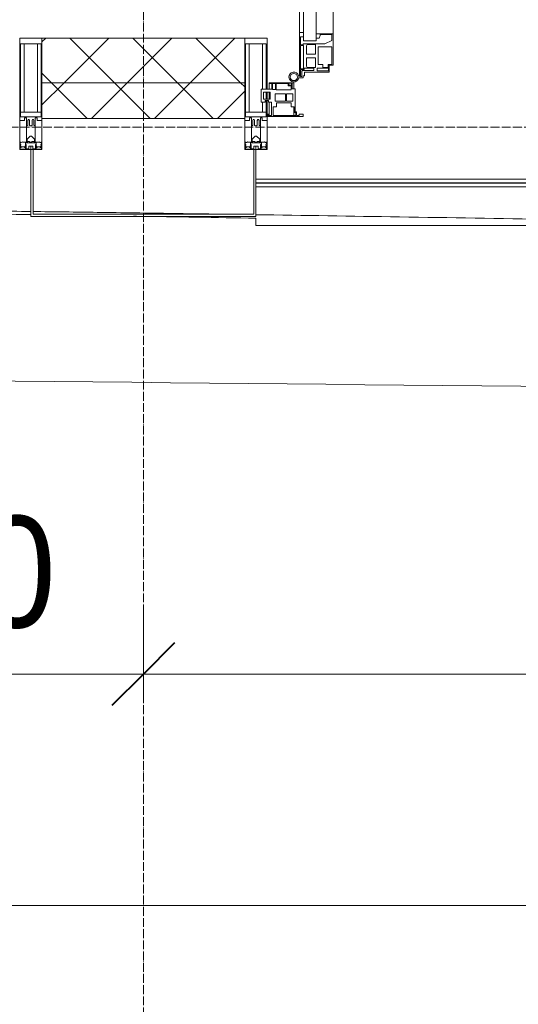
# Model space of a CAD drawing. Header units: millimetres. Extents: x 5617 to 109543, y 7718 to 202726.
# Tile 5 of 84: x 32936 to 34055, y 13433 to 15641. Entities that reach past the tile are written whole.
import ezdxf

# ---------------------------------------------------------------- set-up
doc = ezdxf.new("R2010")
doc.units = ezdxf.units.MM
doc.linetypes.add('ADSK_Линия сетки', pattern=[25, 20, -2.5, 0, -2.5])
doc.linetypes.add('Линия сетки', pattern=[25, 20, -2.5, 0, -2.5])
for name, color, linetype, lineweight in [('Двери', 7, 'Continuous', 18), ('Импосты витража', 7, 'Continuous', 18), ('Колонны', 7, 'Continuous', 18), ('Ограждение', 7, 'Continuous', 18), ('Оси', 7, 'Continuous', 9), ('Панели витража', 7, 'Continuous', 18), ('Поручни', 7, 'Continuous', 18), ('Размеры', 7, 'Continuous', 9), ('Размеры-100', 7, 'Continuous', 9), ('Стены разрез', 7, 'Continuous', 40), ('Стены штриховка', 7, 'Continuous', 40), ('Форма', 7, 'Continuous', 18), ('Формообразующий элемент-перекрытие', 7, 'Continuous', 18), ('Элементы узлов', 7, 'Continuous', 18)]:
    doc.layers.add(name, color=color, linetype=linetype, lineweight=lineweight)
doc.styles.add('Arial', font='arial.ttf', dxfattribs={"width": 0.9, "height": 250})
doc.dimstyles.new('Основной_2_5_мм', dxfattribs={"dimscale": 304.8, "dimtxt": 255.06485, "dimasz": 0.463911, "dimexe": 0.492126, "dimexo": 0.492126, "dimgap": 0.098425, "dimtad": 1, "dimdec": 0, "dimdsep": 46, "dimtxsty": 'Arial', "dimblk1": 'OBLIQUE', "dimblk2": 'OBLIQUE', "dimsah": 1, "dimcen": 0.09, "dimdle": 0.492126, "dimazin": 2, "dimtfac": 1, "dimtdec": 4, "dimtix": 1, "dimtmove": 0, "dimatfit": 3, "dimfxl": 1, "dimtvp": 1, "dimtolj": 1, "dimtzin": 0, "dimlwd": 20, "dimlwe": 20, "dimarcsym": 2})
pattern_1 = [(45, (0, 0), (-70.71068, 70.71068), []), (135, (0, 0), (-70.71068, -70.71068), [])]

# ---------------------------------------------------------------- blocks, each defined once
blk = doc.blocks.new('A_PAN_ALU_Door_Double - EXT_1_Double_EQ-7506763-МКСС_К4_L16_54_900_')
at = {"layer": 'Двери', "color": 253, "lineweight": 5, "true_color": 0xaaaaaa}
for p, q in [((-575.1, -160.7), (-585.4, -160.7)), ((-583.7, -164.2), (-583.7, -262.2)), ((-581.6, -179.2), (-581.6, -164.2)), ((-581.6, -164.2), (-578.6, -164.2)), ((-578.6, -164.2), (-578.6, -174.5)), ((-575.1, -165.6), (-575.1, -160.7)), ((-572.4, -165.6), (-575.1, -165.6)), ((-572.4, -173.3), (-572.4, -165.6)), ((-517.1, -173.3), (-572.4, -173.3)), ((-517.1, -189.3), (-517.1, -173.3)), ((517.1, -173.3), (572.4, -173.3)), ((517.1, -189.3), (517.1, -173.3)), ((572.4, -165.6), (575.1, -165.6)), ((572.4, -173.3), (572.4, -165.6)), ((575.1, -160.7), (585.4, -160.7)), ((575.1, -165.6), (575.1, -160.7)), ((581.6, -164.2), (578.6, -164.2)), ((578.6, -164.2), (578.6, -174.5)), ((581.6, -179.2), (581.6, -164.2)), ((583.7, -164.2), (583.7, -262.2)), ((-572.9, -179.2), (-581.6, -179.2)), ((-581.6, -233.4), (-581.6, -180.9)), ((-581.6, -180.9), (-574.6, -180.9)), ((-575.5, -177.5), (-551.3, -177.5)), ((-574.6, -180.9), (-574.6, -233.4)), ((-572.9, -182.2), (-572.9, -179.2)), ((-551.3, -182.2), (-572.9, -182.2)), ((-567.6, -186.7), (-566.1, -184)), ((-567.6, -205.7), (-567.6, -186.7)), ((-566.1, -184), (-547.7, -184)), ((-551.3, -177.5), (-551.3, -182.2)), ((-547.7, -184), (-547.7, -205.7)), ((-543.6, -182.2), (-543.6, -176.7)), ((-543.6, -176.7), (-518.6, -176.7)), ((-518.6, -182.2), (-543.6, -182.2)), ((-541.3, -230.6), (-541.3, -191)), ((-541.3, -191), (-531.2, -191)), ((-531.2, -191), (-531.2, -184.4)), ((-531.2, -184.4), (-518.8, -184.4)), ((-518.8, -184.4), (-518.8, -191)), ((-518.8, -191), (-510.6, -191)), ((-518.6, -176.7), (-518.6, -182.2)), ((-508.2, -189.3), (-517.1, -189.3)), ((-510.6, -191), (-510.6, -230.6)), ((-508.2, -259.2), (-508.2, -189.3)), ((508.2, -189.3), (517.1, -189.3)), ((508.2, -259.2), (508.2, -189.3)), ((510.6, -191), (510.6, -230.6)), ((518.8, -191), (510.6, -191)), ((518.6, -176.7), (518.6, -182.2)), ((543.6, -176.7), (518.6, -176.7)), ((518.6, -182.2), (543.6, -182.2)), ((518.8, -184.4), (518.8, -191)), ((531.2, -184.4), (518.8, -184.4)), ((531.2, -191), (531.2, -184.4)), ((541.3, -191), (531.2, -191)), ((541.3, -230.6), (541.3, -191)), ((543.6, -182.2), (543.6, -176.7)), ((547.7, -184), (547.7, -205.7)), ((566.1, -184), (547.7, -184)), ((551.3, -177.5), (551.3, -182.2)), ((575.5, -177.5), (551.3, -177.5)), ((551.3, -182.2), (572.9, -182.2)), ((567.6, -186.7), (566.1, -184)), ((567.6, -205.7), (567.6, -186.7)), ((572.9, -179.2), (581.6, -179.2)), ((572.9, -182.2), (572.9, -179.2)), ((574.6, -180.9), (574.6, -233.4)), ((581.6, -180.9), (574.6, -180.9)), ((581.6, -233.4), (581.6, -180.9)), ((-547.7, -205.7), (-567.6, -205.7)), ((-567.6, -232.6), (-567.6, -213.6)), ((-567.6, -213.6), (-547.7, -213.6)), ((-547.7, -213.6), (-547.7, -235.3)), ((547.7, -205.7), (567.6, -205.7)), ((567.6, -213.6), (547.7, -213.6)), ((547.7, -213.6), (547.7, -235.3)), ((567.6, -232.6), (567.6, -213.6)), ((-574.6, -233.4), (-581.6, -233.4)), ((-581.6, -253.1), (-581.6, -235.1)), ((-581.6, -235.1), (-575.4, -235.1)), ((-575.4, -235.1), (-575.4, -237.1)), ((-575.4, -237.1), (-526.4, -237.1)), ((-566.1, -235.3), (-567.6, -232.6)), ((-547.7, -235.3), (-566.1, -235.3)), ((-510.6, -230.6), (-541.3, -230.6)), ((-526.4, -237.1), (-510.6, -244.7)), ((510.6, -230.6), (541.3, -230.6)), ((526.4, -237.1), (510.6, -244.7)), ((575.4, -237.1), (526.4, -237.1)), ((547.7, -235.3), (566.1, -235.3)), ((566.1, -235.3), (567.6, -232.6)), ((574.6, -233.4), (581.6, -233.4)), ((575.4, -235.1), (575.4, -237.1)), ((581.6, -235.1), (575.4, -235.1)), ((581.6, -253.1), (581.6, -235.1)), ((-583.7, -244.2), (-583.7, -677.3)), ((-583.7, -262.2), (-574.6, -262.2)), ((-574.6, -253.1), (-581.6, -253.1)), ((-574.6, -244.2), (-546, -244.2)), ((-574.6, -244.2), (-574.6, -677.3)), ((-574.6, -262.2), (-574.6, -253.1)), ((-546, -677.3), (-546, -244.2)), ((-539.3, -249.6), (-546, -249.6)), ((-546, -249.6), (-546, -259.2)), ((-546, -259.2), (-508.2, -259.2)), ((-537.1, -255.7), (-539.3, -249.6)), ((-537.1, -257.7), (-537.1, -255.7)), ((-510.6, -257.7), (-537.1, -257.7)), ((-510.6, -244.7), (-510.6, -257.7)), ((-508.2, -662.3), (-508.2, -259.2)), ((546, -259.2), (508.2, -259.2)), ((508.2, -662.3), (508.2, -259.2)), ((510.6, -244.7), (510.6, -257.7)), ((510.6, -257.7), (537.1, -257.7)), ((537.1, -255.7), (539.3, -249.6)), ((537.1, -257.7), (537.1, -255.7)), ((539.3, -249.6), (546, -249.6)), ((546, -677.3), (546, -244.2)), ((574.6, -244.2), (546, -244.2)), ((546, -249.6), (546, -259.2)), ((574.6, -244.2), (574.6, -677.3)), ((574.6, -253.1), (581.6, -253.1)), ((574.6, -262.2), (574.6, -253.1)), ((583.7, -262.2), (574.6, -262.2)), ((583.7, -244.2), (583.7, -677.3)), ((-574.6, -659.3), (-583.7, -659.3)), ((-583.7, -659.3), (-583.7, -758.9)), ((-574.6, -659.3), (-583.7, -659.3)), ((-583.7, -659.3), (-583.7, -758.9)), ((-574.6, -668.4), (-574.6, -659.3)), ((-574.6, -668.4), (-574.6, -659.3)), ((-508.2, -662.3), (-546, -662.3)), ((-546, -662.3), (-546, -672)), ((-508.2, -662.3), (-546, -662.3)), ((-546, -662.3), (-546, -672)), ((-508.2, -732.3), (-508.2, -662.3)), ((-508.2, -732.3), (-508.2, -662.3)), ((508.2, -662.3), (546, -662.3)), ((508.2, -732.3), (508.2, -662.3)), ((508.2, -662.3), (546, -662.3)), ((508.2, -732.3), (508.2, -662.3)), ((546, -662.3), (546, -672)), ((546, -662.3), (546, -672)), ((574.6, -659.3), (583.7, -659.3)), ((574.6, -668.4), (574.6, -659.3)), ((574.6, -659.3), (583.7, -659.3)), ((574.6, -668.4), (574.6, -659.3)), ((583.7, -659.3), (583.7, -758.9)), ((583.7, -659.3), (583.7, -758.9)), ((-581.6, -686.5), (-581.6, -668.4)), ((-581.6, -668.4), (-574.6, -668.4)), ((-581.6, -686.5), (-581.6, -668.4)), ((-581.6, -668.4), (-574.6, -668.4)), ((-574.6, -677.3), (-546, -677.3)), ((-546, -672), (-539.3, -672)), ((-546, -672), (-539.3, -672)), ((-539.3, -672), (-537.1, -665.9)), ((-539.3, -672), (-537.1, -665.9)), ((-537.1, -665.9), (-537.1, -663.8)), ((-537.1, -663.8), (-510.6, -663.8)), ((-537.1, -665.9), (-537.1, -663.8)), ((-537.1, -663.8), (-510.6, -663.8)), ((-510.6, -676.8), (-526.4, -684.5)), ((-510.6, -676.8), (-526.4, -684.5)), ((-510.6, -663.8), (-510.6, -676.8)), ((-510.6, -663.8), (-510.6, -676.8)), ((510.6, -663.8), (510.6, -676.8)), ((537.1, -663.8), (510.6, -663.8)), ((510.6, -663.8), (510.6, -676.8)), ((537.1, -663.8), (510.6, -663.8)), ((510.6, -676.8), (526.4, -684.5)), ((510.6, -676.8), (526.4, -684.5)), ((537.1, -665.9), (537.1, -663.8)), ((537.1, -665.9), (537.1, -663.8)), ((539.3, -672), (537.1, -665.9)), ((539.3, -672), (537.1, -665.9)), ((546, -672), (539.3, -672)), ((546, -672), (539.3, -672)), ((574.6, -677.3), (546, -677.3)), ((581.6, -668.4), (574.6, -668.4)), ((581.6, -668.4), (574.6, -668.4)), ((581.6, -686.5), (581.6, -668.4)), ((581.6, -686.5), (581.6, -668.4)), ((-575.4, -686.5), (-581.6, -686.5)), ((-575.4, -686.5), (-581.6, -686.5)), ((-581.6, -740.6), (-581.6, -688.2)), ((-581.6, -688.2), (-574.6, -688.2)), ((-581.6, -740.6), (-581.6, -688.2)), ((-581.6, -688.2), (-574.6, -688.2)), ((-526.4, -684.5), (-575.4, -684.5)), ((-575.4, -684.5), (-575.4, -686.5)), ((-526.4, -684.5), (-575.4, -684.5)), ((-575.4, -684.5), (-575.4, -686.5)), ((-574.6, -688.2), (-574.6, -740.6)), ((-574.6, -688.2), (-574.6, -740.6)), ((-567.6, -688.9), (-566.1, -686.3)), ((-567.6, -688.9), (-566.1, -686.3)), ((-567.6, -708), (-567.6, -688.9)), ((-567.6, -708), (-567.6, -688.9)), ((-566.1, -686.3), (-547.7, -686.3)), ((-566.1, -686.3), (-547.7, -686.3)), ((-547.7, -686.3), (-547.7, -708)), ((-547.7, -686.3), (-547.7, -708)), ((-541.3, -730.5), (-541.3, -691)), ((-541.3, -691), (-510.6, -691)), ((-541.3, -730.5), (-541.3, -691)), ((-541.3, -691), (-510.6, -691)), ((-510.6, -691), (-510.6, -730.6)), ((-510.6, -691), (-510.6, -730.6)), ((541.3, -691), (510.6, -691)), ((510.6, -691), (510.6, -730.6)), ((541.3, -691), (510.6, -691)), ((510.6, -691), (510.6, -730.6)), ((526.4, -684.5), (575.4, -684.5)), ((526.4, -684.5), (575.4, -684.5)), ((541.3, -730.5), (541.3, -691)), ((541.3, -730.5), (541.3, -691)), ((547.7, -686.3), (547.7, -708)), ((566.1, -686.3), (547.7, -686.3)), ((547.7, -686.3), (547.7, -708)), ((566.1, -686.3), (547.7, -686.3)), ((567.6, -688.9), (566.1, -686.3)), ((567.6, -688.9), (566.1, -686.3)), ((567.6, -708), (567.6, -688.9)), ((567.6, -708), (567.6, -688.9)), ((581.6, -688.2), (574.6, -688.2)), ((574.6, -688.2), (574.6, -740.6)), ((581.6, -688.2), (574.6, -688.2)), ((574.6, -688.2), (574.6, -740.6)), ((575.4, -684.5), (575.4, -686.5)), ((575.4, -684.5), (575.4, -686.5)), ((575.4, -686.5), (581.6, -686.5)), ((575.4, -686.5), (581.6, -686.5)), ((581.6, -740.6), (581.6, -688.2)), ((581.6, -740.6), (581.6, -688.2)), ((-547.7, -708), (-567.6, -708)), ((-547.7, -708), (-567.6, -708)), ((-567.6, -734.8), (-567.6, -715.8)), ((-567.6, -715.8), (-547.7, -715.8)), ((-567.6, -734.8), (-567.6, -715.8)), ((-567.6, -715.8), (-547.7, -715.8)), ((-547.7, -715.8), (-547.7, -737.5)), ((-547.7, -715.8), (-547.7, -737.5)), ((547.7, -708), (567.6, -708)), ((547.7, -708), (567.6, -708)), ((567.6, -715.8), (547.7, -715.8)), ((547.7, -715.8), (547.7, -737.5)), ((567.6, -715.8), (547.7, -715.8)), ((547.7, -715.8), (547.7, -737.5)), ((567.6, -734.8), (567.6, -715.8)), ((567.6, -734.8), (567.6, -715.8)), ((-574.6, -740.6), (-581.6, -740.6)), ((-574.6, -740.6), (-581.6, -740.6)), ((-581.6, -750.3), (-581.6, -742.3)), ((-581.6, -742.3), (-572.9, -742.3)), ((-581.6, -750.3), (-581.6, -742.3)), ((-581.6, -742.3), (-572.9, -742.3)), ((-579.8, -750.3), (-581.6, -750.3)), ((-579.8, -750.3), (-581.6, -750.3)), ((-578.6, -748.9), (-579.8, -748.9)), ((-579.8, -748.9), (-579.8, -750.3)), ((-578.6, -748.9), (-579.8, -748.9)), ((-579.8, -748.9), (-579.8, -750.3)), ((-578.6, -758.9), (-578.6, -748.9)), ((-578.6, -758.9), (-578.6, -748.9)), ((-572.9, -742.3), (-572.9, -739.3)), ((-572.9, -739.3), (-543.6, -739.3)), ((-572.9, -742.3), (-572.9, -739.3)), ((-572.9, -739.3), (-543.6, -739.3)), ((-566.1, -737.5), (-567.6, -734.8)), ((-566.1, -737.5), (-567.6, -734.8)), ((-547.7, -737.5), (-566.1, -737.5)), ((-547.7, -737.5), (-566.1, -737.5)), ((-543.6, -739.3), (-543.6, -744.8)), ((-543.6, -739.3), (-543.6, -744.8)), ((-543.6, -744.8), (-518.6, -744.8)), ((-543.6, -744.8), (-518.6, -744.8)), ((-531.2, -730.5), (-541.3, -730.5)), ((-531.2, -730.5), (-541.3, -730.5)), ((-531.2, -737.1), (-531.2, -730.5)), ((-531.2, -737.1), (-531.2, -730.5)), ((-518.8, -737.1), (-531.2, -737.1)), ((-518.8, -737.1), (-531.2, -737.1)), ((-510.6, -730.6), (-518.8, -730.6)), ((-518.8, -730.6), (-518.8, -737.1)), ((-510.6, -730.6), (-518.8, -730.6)), ((-518.8, -730.6), (-518.8, -737.1)), ((-518.6, -744.8), (-518.6, -741.8)), ((-518.6, -741.8), (-517.1, -741.8)), ((-518.6, -744.8), (-518.6, -741.8)), ((-518.6, -741.8), (-517.1, -741.8)), ((-517.1, -741.8), (-517.1, -732.3)), ((-517.1, -732.3), (-508.2, -732.3)), ((-517.1, -741.8), (-517.1, -732.3)), ((-517.1, -732.3), (-508.2, -732.3)), ((517.1, -732.3), (508.2, -732.3)), ((517.1, -732.3), (508.2, -732.3)), ((510.6, -730.6), (518.8, -730.6)), ((510.6, -730.6), (518.8, -730.6)), ((517.1, -741.8), (517.1, -732.3)), ((517.1, -741.8), (517.1, -732.3)), ((518.6, -741.8), (517.1, -741.8)), ((518.6, -741.8), (517.1, -741.8)), ((518.6, -744.8), (518.6, -741.8)), ((518.6, -744.8), (518.6, -741.8)), ((543.6, -744.8), (518.6, -744.8)), ((543.6, -744.8), (518.6, -744.8)), ((518.8, -730.6), (518.8, -737.1)), ((518.8, -730.6), (518.8, -737.1)), ((518.8, -737.1), (531.2, -737.1)), ((518.8, -737.1), (531.2, -737.1)), ((531.2, -730.5), (541.3, -730.5)), ((531.2, -737.1), (531.2, -730.5)), ((531.2, -730.5), (541.3, -730.5)), ((531.2, -737.1), (531.2, -730.5)), ((543.6, -739.3), (543.6, -744.8)), ((572.9, -739.3), (543.6, -739.3)), ((543.6, -739.3), (543.6, -744.8)), ((572.9, -739.3), (543.6, -739.3)), ((547.7, -737.5), (566.1, -737.5)), ((547.7, -737.5), (566.1, -737.5)), ((566.1, -737.5), (567.6, -734.8)), ((566.1, -737.5), (567.6, -734.8)), ((572.9, -742.3), (572.9, -739.3)), ((572.9, -742.3), (572.9, -739.3)), ((581.6, -742.3), (572.9, -742.3)), ((581.6, -742.3), (572.9, -742.3)), ((574.6, -740.6), (581.6, -740.6)), ((574.6, -740.6), (581.6, -740.6)), ((578.6, -748.9), (579.8, -748.9)), ((578.6, -758.9), (578.6, -748.9)), ((578.6, -748.9), (579.8, -748.9)), ((578.6, -758.9), (578.6, -748.9)), ((579.8, -748.9), (579.8, -750.3)), ((579.8, -748.9), (579.8, -750.3)), ((579.8, -750.3), (581.6, -750.3)), ((579.8, -750.3), (581.6, -750.3)), ((581.6, -750.3), (581.6, -742.3)), ((581.6, -750.3), (581.6, -742.3)), ((-583.7, -758.9), (-578.6, -758.9)), ((-583.7, -758.9), (-578.6, -758.9)), ((583.7, -758.9), (578.6, -758.9)), ((583.7, -758.9), (578.6, -758.9))]:
    blk.add_line(p, q, dxfattribs=at)
at = {"layer": 'Двери', "lineweight": 5}
for p, q in [((-625.1, -576.5), (-605.1, -576.5)), ((-605.1, -576.5), (-605.1, -596.5)), ((625.1, -576.5), (605.1, -576.5)), ((605.1, -576.5), (605.1, -596.5)), ((-660.1, -685.7), (-660.1, -611.5)), ((-640.1, -611.5), (-640.1, -683.8)), ((-605.1, -596.5), (-625.1, -596.5)), ((605.1, -596.5), (625.1, -596.5)), ((640.1, -611.5), (640.1, -683.8)), ((660.1, -685.7), (660.1, -611.5)), ((-624.5, -698.8), (-597.6, -697.7)), ((-597.6, -723.5), (-597.6, -696)), ((-595.1, -693.5), (-583.6, -693.5)), ((595.1, -693.5), (583.6, -693.5)), ((597.6, -723.5), (597.6, -696)), ((624.5, -698.8), (597.6, -697.7)), ((-597.6, -721.7), (-626.4, -720.7)), ((-583.6, -726), (-595.1, -726)), ((583.6, -726), (595.1, -726)), ((597.6, -721.7), (626.4, -720.7))]:
    blk.add_line(p, q, dxfattribs=at)
at = {"layer": 'Двери', "color": 253, "lineweight": 5, "true_color": 0xaaaaaa}
for centre, radius, start, end in [((-596.2, -162.7), 11, 9.9716, 343.953), ((596.2, -162.7), 11, 196.047, 170.0284), ((-596.2, -162.6), 8, 90, 270), ((-596.2, -162.6), 8, 270, 90), ((-583.7, -166.3), 2.03, 90, 163.9279), ((-575.5, -174.5), 3, 180, 270), ((575.5, -174.5), 3, 270, 0), ((583.7, -166.3), 2.03, 16.0721, 90), ((596.2, -162.6), 8, 90, 270), ((596.2, -162.6), 8, 270, 90)]:
    blk.add_arc(centre, radius, start, end, dxfattribs=at)
at = {"layer": 'Двери', "color": 254, "lineweight": 5, "true_color": 0xd4d4d4}
for centre, start, end in [((-596.2, -162.6), 270.9387, 0.704), ((596.2, -162.6), 179.296, 269.0613)]:
    blk.add_arc(centre, 596.2, start, end, dxfattribs=at)
at = {"layer": 'Двери', "lineweight": 5}
for centre, radius, start, end in [((-625.1, -611.5), 35, 90, 180), ((625.1, -611.5), 35, 0, 90), ((-625.1, -611.5), 15, 90, 180), ((625.1, -611.5), 15, 0, 90), ((-625.1, -683.8), 15, 180, 272.1944), ((625.1, -683.8), 15, 267.8056, 0), ((-625.1, -685.7), 35, 180, 267.8055), ((-595.1, -696), 2.5, 90, 180), ((595.1, -696), 2.5, 0, 90), ((625.1, -685.7), 35, 272.1945, 0), ((-595.1, -723.5), 2.5, 180, 270), ((595.1, -723.5), 2.5, 270, 0)]:
    blk.add_arc(centre, radius, start, end, dxfattribs=at)
at = {"layer": 'Панели витража', "color": 253, "lineweight": 5, "true_color": 0xaaaaaa}
for p, q in [((-654.3, -79.5), (-654.3, -74.5)), ((-654.3, -74.5), (-575.3, -74.5)), ((-652.8, -79.5), (-654.3, -79.5)), ((-652.8, -76.7), (-652.8, -79.5)), ((-646.3, -76.7), (-652.8, -76.7)), ((-651.2, -76.7), (-651.2, -106.6)), ((-646.3, -106.6), (-646.3, -76.7)), ((-592, -76.3), (-642.4, -76.3)), ((-642.4, -76.3), (-642.4, -95.5)), ((-596.2, -95.5), (-596.2, -76.2)), ((-595.8, -89), (-595, -88.2)), ((-595, -83.1), (-592, -83.1)), ((-595, -88.2), (-595, -83.1)), ((-593.3, -84.8), (-593.3, -136.5)), ((-590.3, -84.8), (-593.3, -84.8)), ((-592, -83.1), (-592, -76.3)), ((-590.3, -76.5), (-590.3, -84.8)), ((-583.9, -76.5), (-590.3, -76.5)), ((-583.9, -79.5), (-583.9, -76.5)), ((-575.3, -79.5), (-583.9, -79.5)), ((-575.3, -74.5), (-575.3, -79.5)), ((575.3, -74.5), (654.3, -74.5)), ((575.3, -79.5), (575.3, -74.5)), ((583.9, -79.5), (575.3, -79.5)), ((583.9, -76.5), (583.9, -79.5)), ((590.3, -76.5), (583.9, -76.5)), ((590.3, -84.8), (590.3, -76.5)), ((593.3, -84.8), (590.3, -84.8)), ((592, -76.3), (592, -83.1)), ((642.4, -76.3), (592, -76.3)), ((592, -83.1), (595, -83.1)), ((593.3, -136.5), (593.3, -84.8)), ((595, -83.1), (595, -88.2)), ((595, -88.2), (595.8, -89)), ((596.2, -76.2), (596.2, -95.5)), ((642.4, -95.5), (642.4, -76.3)), ((646.3, -76.7), (646.3, -106.6)), ((652.8, -76.7), (646.3, -76.7)), ((651.2, -106.6), (651.2, -76.7)), ((652.8, -79.5), (652.8, -76.7)), ((654.3, -79.5), (652.8, -79.5)), ((654.3, -74.5), (654.3, -79.5)), ((-669.2, -106.6), (-660.2, -106.6)), ((-669.2, -135.1), (-669.2, -106.6)), ((-660.2, -106.6), (-660.2, -110.1)), ((-660.2, -110.1), (-653.3, -110.1)), ((-653.3, -106.6), (-646.3, -106.6)), ((-653.3, -110.1), (-653.3, -106.6)), ((-642.4, -95.5), (-635.3, -95.5)), ((-637.8, -108.8), (-637.8, -125)), ((-615.2, -108.8), (-637.8, -108.8)), ((-635.3, -95.5), (-635.3, -105)), ((-635.3, -105), (-602.1, -105)), ((-615.2, -125), (-615.2, -108.8)), ((-613, -108.8), (-613, -125)), ((-598.7, -108.8), (-613, -108.8)), ((-602.1, -95.5), (-595.8, -95.5)), ((-602.1, -105), (-602.1, -95.5)), ((-598.7, -125), (-598.7, -108.8)), ((-595.8, -95.5), (-595.8, -89)), ((595.8, -89), (595.8, -95.5)), ((595.8, -95.5), (602.1, -95.5)), ((598.7, -108.8), (598.7, -125)), ((613, -108.8), (598.7, -108.8)), ((602.1, -95.5), (602.1, -105)), ((602.1, -105), (635.3, -105)), ((613, -125), (613, -108.8)), ((615.2, -108.8), (615.2, -125)), ((637.8, -108.8), (615.2, -108.8)), ((635.3, -95.5), (642.4, -95.5)), ((635.3, -105), (635.3, -95.5)), ((637.8, -125), (637.8, -108.8)), ((646.3, -106.6), (653.3, -106.6)), ((653.3, -106.6), (653.3, -110.1)), ((653.3, -110.1), (660.2, -110.1)), ((660.2, -106.6), (669.2, -106.6)), ((660.2, -110.1), (660.2, -106.6)), ((669.2, -106.6), (669.2, -135.1)), ((-664.2, -113.4), (-664.2, -128.4)), ((-649.2, -113.4), (-664.2, -113.4)), ((-664.2, -128.4), (-649.2, -128.4)), ((-651.2, -113.4), (-651.2, -128.4)), ((-649.2, -128.4), (-649.2, -113.4)), ((-637.8, -125), (-615.2, -125)), ((-613, -125), (-598.7, -125)), ((598.7, -125), (613, -125)), ((615.2, -125), (637.8, -125)), ((649.2, -113.4), (649.2, -128.4)), ((664.2, -113.4), (649.2, -113.4)), ((649.2, -128.4), (664.2, -128.4)), ((651.2, -128.4), (651.2, -113.4)), ((664.2, -128.4), (664.2, -113.4)), ((-645.9, -135.1), (-669.2, -135.1)), ((-651.2, -135.1), (-651.2, -148.5)), ((-651.2, -148.5), (-645.9, -148.5)), ((-651.2, -150), (-651.2, -148.5)), ((-600.3, -150), (-651.2, -150)), ((-645.9, -148.5), (-645.9, -135.1)), ((-644.3, -134.5), (-644.3, -148.2)), ((-637.3, -134.5), (-644.3, -134.5)), ((-644.3, -148.2), (-637.3, -148.2)), ((-637.3, -148.2), (-637.3, -134.5)), ((-635.9, -134.2), (-635.9, -148.4)), ((-601.9, -134.2), (-635.9, -134.2)), ((-635.9, -148.4), (-608.9, -148.4)), ((-608.9, -142.8), (-601.9, -142.8)), ((-608.9, -148.4), (-608.9, -142.8)), ((-607.5, -144.4), (-607.5, -148.7)), ((-601.5, -144.4), (-607.5, -144.4)), ((-607.5, -148.7), (-601.5, -148.7)), ((-601.9, -142.8), (-601.9, -134.2)), ((-601.5, -148.7), (-601.5, -144.4)), ((-600.3, -136.5), (-600.3, -150)), ((-593.3, -136.5), (-600.3, -136.5)), ((-600.3, -150), (-596.2, -150)), ((-596.2, -150), (-596.2, -136.5)), ((600.3, -136.5), (593.3, -136.5)), ((596.2, -136.5), (596.2, -150)), ((596.2, -150), (600.3, -150)), ((600.3, -150), (600.3, -136.5)), ((651.2, -150), (600.3, -150)), ((601.5, -144.4), (601.5, -148.7)), ((607.5, -144.4), (601.5, -144.4)), ((601.5, -148.7), (607.5, -148.7)), ((635.9, -134.2), (601.9, -134.2)), ((601.9, -134.2), (601.9, -142.8)), ((601.9, -142.8), (608.9, -142.8)), ((607.5, -148.7), (607.5, -144.4)), ((608.9, -142.8), (608.9, -148.4)), ((608.9, -148.4), (635.9, -148.4)), ((635.9, -148.4), (635.9, -134.2)), ((637.3, -134.5), (637.3, -148.2)), ((644.3, -134.5), (637.3, -134.5)), ((637.3, -148.2), (644.3, -148.2)), ((644.3, -148.2), (644.3, -134.5)), ((645.9, -135.1), (645.9, -148.5)), ((669.2, -135.1), (645.9, -135.1)), ((645.9, -148.5), (651.2, -148.5)), ((651.2, -148.5), (651.2, -135.1)), ((651.2, -148.5), (651.2, -150))]:
    blk.add_line(p, q, dxfattribs=at)
blk = doc.blocks.new('Rectangular Mullion - 50Wx250H-2623690-МКСС_К4_L16_54_900_')
at = {"layer": 'Элементы узлов', "color": 253, "lineweight": 5, "true_color": 0xaaaaaa}
for p, q in [((-25, 65.2), (-25, 250)), ((-25, 250), (0, 250)), ((25, 250), (0, 250)), ((25, 65.2), (25, 250)), ((-23, 237.3), (0, 237.3)), ((-23, 237.3), (-23, 73.6)), ((-14.9, 84), (-14.9, 237.3)), ((23, 237.3), (0, 237.3)), ((14.9, 84), (14.9, 237.3)), ((23, 237.3), (23, 73.6)), ((0, 84), (-23, 84)), ((-0.5, 73.6), (-23, 73.6)), ((-14, 71.3), (-14, 65.2)), ((-10, 71.3), (-14, 71.3)), ((-10, 53), (-10, 71.3)), ((-7, 65.2), (-5.9, 67.3)), ((-4.1, 67.3), (-5.9, 67.3)), ((-4.1, 67.3), (-2.9, 65.1)), ((0, 84), (23, 84)), ((0.5, 73.6), (23, 73.6)), ((4.1, 67.3), (2.9, 65.1)), ((4.1, 67.3), (5.9, 67.3)), ((7, 65.2), (5.9, 67.3)), ((10, 71.3), (14, 71.3)), ((10, 53), (10, 71.3)), ((14, 71.3), (14, 65.2)), ((-14, 65.2), (-25, 65.2)), ((-8.7, 53), (-10, 53)), ((-10, 53), (-10, 17)), ((-8.7, 53), (-7, 54.7)), ((-7, 65.2), (-7, 54.7)), ((-2.9, 65.1), (-2.9, 54.6)), ((-1.3, 53), (-2.9, 54.6)), ((0, 53), (-1.3, 53)), ((0, 53), (1.3, 53)), ((1.3, 53), (2.9, 54.6)), ((2.9, 65.1), (2.9, 54.6)), ((7, 65.2), (7, 54.7)), ((8.7, 53), (7, 54.7)), ((8.7, 53), (10, 53)), ((10, 53), (10, 17)), ((14, 65.2), (25, 65.2)), ((-8.5, 23), (-1.5, 30)), ((-8.5, 18.5), (-8.5, 23)), ((-1.5, 30), (0, 30)), ((1.5, 30), (0, 30)), ((8.5, 23), (1.5, 30)), ((8.5, 18.5), (8.5, 23)), ((-23.8, 14.6), (-25, 14.2)), ((-25, 0), (-25, 14.2)), ((-22.3, 17), (-23.8, 17)), ((-23.8, 17), (-23.8, 14.6)), ((-22.5, 10.6), (-23.8, 14.6)), ((-22.5, 10.6), (-23.7, 9.9)), ((-23.7, 1.3), (-23.7, 9.9)), ((-23.7, 1.3), (-11.8, 1.3)), ((-23.2, 10.2), (-22.5, 8)), ((-22.5, 8), (-22.5, 4.5)), ((-21.3, 4.5), (-22.5, 4.5)), ((-22.3, 17), (-22.3, 16)), ((-22.3, 16), (-21.3, 16)), ((-19, 17.6), (-21.3, 16)), ((-21.3, 4.5), (-21.3, 6.5)), ((-21.3, 6.5), (-14.2, 6.5)), ((-18.4, 16.6), (-19, 17.6)), ((-7.4, 16.6), (-18.4, 16.6)), ((-14.2, 6.5), (-14.2, 4.5)), ((-13.2, 4.5), (-14.2, 4.5)), ((-13.2, 4.5), (-12.2, 7.2)), ((-12.7, 7.6), (-11.3, 11.4)), ((-12.7, 7.6), (-11.8, 6.9)), ((-12.2, 9), (-12.2, 14.8)), ((-12.2, 14.8), (0, 14.8)), ((-11.8, 1.3), (-11.8, 6.9)), ((-10.5, 11.2), (-11.3, 11.4)), ((-10.5, 1.5), (-10.5, 11.2)), ((-4.8, 1.5), (-10.5, 1.5)), ((-10, 17), (-7.5, 17)), ((-7.5, 18.5), (-8.5, 18.5)), ((-7.5, 17), (-7.5, 18.5)), ((-7.4, 18), (-7.4, 16.6)), ((-2.6, 18), (-7.4, 18)), ((0, 8), (-4.8, 8)), ((-4.8, 1.5), (-4.8, 8)), ((-2.6, 18), (-2.6, 16.8)), ((-2.6, 16.8), (0, 16.8)), ((2.6, 16.8), (0, 16.8)), ((0, 14.8), (0, 16.8)), ((0, 14.8), (0, 16.8)), ((12.2, 14.8), (0, 14.8)), ((0, 0), (0, 8)), ((0, 8), (4.8, 8)), ((0, 0), (0, 8)), ((2.6, 18), (2.6, 16.8)), ((2.6, 18), (7.4, 18)), ((4.8, 1.5), (4.8, 8)), ((4.8, 1.5), (10.5, 1.5)), ((7.4, 18), (7.4, 16.6)), ((7.4, 16.6), (18.4, 16.6)), ((7.5, 18.5), (8.5, 18.5)), ((7.5, 17), (7.5, 18.5)), ((10, 17), (7.5, 17)), ((10.5, 11.2), (11.3, 11.4)), ((10.5, 1.5), (10.5, 11.2)), ((12.7, 7.6), (11.3, 11.4)), ((12.7, 7.6), (11.8, 6.9)), ((11.8, 1.3), (11.8, 6.9)), ((23.7, 1.3), (11.8, 1.3)), ((12.2, 9), (12.2, 14.8)), ((13.2, 4.5), (12.2, 7.2)), ((13.2, 4.5), (14.2, 4.5)), ((21.3, 6.5), (14.2, 6.5)), ((14.2, 6.5), (14.2, 4.5)), ((18.4, 16.6), (19, 17.6)), ((19, 17.6), (21.3, 16)), ((22.3, 16), (21.3, 16)), ((21.3, 4.5), (21.3, 6.5)), ((21.3, 4.5), (22.5, 4.5)), ((22.3, 17), (22.3, 16)), ((22.3, 17), (23.8, 17)), ((22.5, 10.6), (23.8, 14.6)), ((22.5, 10.6), (23.7, 9.9)), ((23.2, 10.2), (22.5, 8)), ((22.5, 8), (22.5, 4.5)), ((23.7, 1.3), (23.7, 9.9)), ((23.8, 17), (23.8, 14.6)), ((23.8, 14.6), (25, 14.2)), ((25, 0), (25, 14.2)), ((-25, 0), (0, 0)), ((25, 0), (0, 0))]:
    blk.add_line(p, q, dxfattribs=at)
for centre, start, end in [((-0.5, 73.1), 360, 90), ((0.5, 73.1), 90, 180)]:
    blk.add_arc(centre, 0.5, start, end, dxfattribs=at)
blk = doc.blocks.new('Rectangular Mullion - R_StandardFrame_50Wx250H-V47-МКСС_К4_L16_54_900_')
at = {"layer": 'Импосты витража', "color": 253, "lineweight": 5, "true_color": 0xaaaaaa}
for p, q in [((-25, -250), (-25, 0)), ((-25, 0), (0, 0)), ((5, 0), (25, 0)), ((25, 0), (25, -250)), ((25, -250), (-25, -250))]:
    blk.add_line(p, q, dxfattribs=at)
blk = doc.blocks.new('Rectangular Mullion - 50Wx250H-V48-МКСС_К4_L16_54_900_')
at = {"layer": 'Элементы узлов', "color": 253, "lineweight": 5, "true_color": 0xaaaaaa}
for p, q in [((-25, 65.2), (-25, 250)), ((-25, 250), (0, 250)), ((25, 250), (0, 250)), ((25, 135.1), (25, 250)), ((-23, 237.3), (0, 237.3)), ((-23, 237.3), (-23, 73.6)), ((-14.9, 84), (-14.9, 237.3)), ((23, 237.3), (0, 237.3)), ((14.9, 135.1), (14.9, 237.3)), ((23, 237.3), (23, 135.1)), ((23, 128.4), (23, 113.4)), ((25, 113.4), (25, 128.4)), ((14.9, 84), (14.9, 106.6)), ((23, 110.1), (23, 73.6)), ((25, 65.2), (25, 110.1)), ((0, 84), (-23, 84)), ((-0.5, 73.6), (-23, 73.6)), ((-14, 71.3), (-14, 65.2)), ((-10, 71.3), (-14, 71.3)), ((-10, 53), (-10, 71.3)), ((-7, 65.2), (-5.9, 67.3)), ((-4.1, 67.3), (-5.9, 67.3)), ((-4.1, 67.3), (-2.9, 65.1)), ((0, 84), (23, 84)), ((0.5, 73.6), (23, 73.6)), ((4.1, 67.3), (2.9, 65.1)), ((4.1, 67.3), (5.9, 67.3)), ((7, 65.2), (5.9, 67.3)), ((10, 71.3), (14, 71.3)), ((10, 53), (10, 71.3)), ((14, 71.3), (14, 65.2)), ((-14, 65.2), (-25, 65.2)), ((-8.7, 53), (-10, 53)), ((-10, 53), (-10, 17)), ((-8.7, 53), (-7, 54.7)), ((-7, 65.2), (-7, 54.7)), ((-2.9, 65.1), (-2.9, 54.6)), ((-1.3, 53), (-2.9, 54.6)), ((0, 53), (-1.3, 53)), ((0, 53), (1.3, 53)), ((1.3, 53), (2.9, 54.6)), ((2.9, 65.1), (2.9, 54.6)), ((7, 65.2), (7, 54.7)), ((8.7, 53), (7, 54.7)), ((8.7, 53), (10, 53)), ((10, 53), (10, 17)), ((14, 65.2), (25, 65.2)), ((-8.5, 23), (-1.5, 30)), ((-8.5, 18.5), (-8.5, 23)), ((-1.5, 30), (0, 30)), ((1.5, 30), (0, 30)), ((8.5, 23), (1.5, 30)), ((8.5, 18.5), (8.5, 23)), ((-23.8, 14.6), (-25, 14.2)), ((-25, 0), (-25, 14.2)), ((-22.3, 17), (-23.8, 17)), ((-23.8, 17), (-23.8, 14.6)), ((-22.5, 10.6), (-23.8, 14.6)), ((-22.5, 10.6), (-23.7, 9.9)), ((-23.7, 1.3), (-23.7, 9.9)), ((-23.7, 1.3), (-11.8, 1.3)), ((-23.2, 10.2), (-22.5, 8)), ((-22.5, 8), (-22.5, 4.5)), ((-21.3, 4.5), (-22.5, 4.5)), ((-22.3, 17), (-22.3, 16)), ((-22.3, 16), (-21.3, 16)), ((-19, 17.6), (-21.3, 16)), ((-21.3, 4.5), (-21.3, 6.5)), ((-21.3, 6.5), (-14.2, 6.5)), ((-18.4, 16.6), (-19, 17.6)), ((-7.4, 16.6), (-18.4, 16.6)), ((-14.2, 6.5), (-14.2, 4.5)), ((-13.2, 4.5), (-14.2, 4.5)), ((-13.2, 4.5), (-12.2, 7.2)), ((-12.7, 7.6), (-11.3, 11.4)), ((-12.7, 7.6), (-11.8, 6.9)), ((-12.2, 9), (-12.2, 14.8)), ((-12.2, 14.8), (0, 14.8)), ((-11.8, 1.3), (-11.8, 6.9)), ((-10.5, 11.2), (-11.3, 11.4)), ((-10.5, 1.5), (-10.5, 11.2)), ((-4.8, 1.5), (-10.5, 1.5)), ((-10, 17), (-7.5, 17)), ((-7.5, 18.5), (-8.5, 18.5)), ((-7.5, 17), (-7.5, 18.5)), ((-7.4, 18), (-7.4, 16.6)), ((-2.6, 18), (-7.4, 18)), ((0, 8), (-4.8, 8)), ((-4.8, 1.5), (-4.8, 8)), ((-2.6, 18), (-2.6, 16.8)), ((-2.6, 16.8), (0, 16.8)), ((2.6, 16.8), (0, 16.8)), ((0, 14.8), (0, 16.8)), ((0, 14.8), (0, 16.8)), ((12.2, 14.8), (0, 14.8)), ((0, 0), (0, 8)), ((0, 8), (4.8, 8)), ((0, 0), (0, 8)), ((2.6, 18), (2.6, 16.8)), ((2.6, 18), (7.4, 18)), ((4.8, 1.5), (4.8, 8)), ((4.8, 1.5), (10.5, 1.5)), ((7.4, 18), (7.4, 16.6)), ((7.4, 16.6), (18.4, 16.6)), ((7.5, 18.5), (8.5, 18.5)), ((7.5, 17), (7.5, 18.5)), ((10, 17), (7.5, 17)), ((10.5, 11.2), (11.3, 11.4)), ((10.5, 1.5), (10.5, 11.2)), ((12.7, 7.6), (11.3, 11.4)), ((12.7, 7.6), (11.8, 6.9)), ((11.8, 1.3), (11.8, 6.9)), ((23.7, 1.3), (11.8, 1.3)), ((12.2, 9), (12.2, 14.8)), ((13.2, 4.5), (12.2, 7.2)), ((13.2, 4.5), (14.2, 4.5)), ((21.3, 6.5), (14.2, 6.5)), ((14.2, 6.5), (14.2, 4.5)), ((18.4, 16.6), (19, 17.6)), ((19, 17.6), (21.3, 16)), ((22.3, 16), (21.3, 16)), ((21.3, 4.5), (21.3, 6.5)), ((21.3, 4.5), (22.5, 4.5)), ((22.3, 17), (22.3, 16)), ((22.3, 17), (23.8, 17)), ((22.5, 10.6), (23.8, 14.6)), ((22.5, 10.6), (23.7, 9.9)), ((23.2, 10.2), (22.5, 8)), ((22.5, 8), (22.5, 4.5)), ((23.7, 1.3), (23.7, 9.9)), ((23.8, 17), (23.8, 14.6)), ((23.8, 14.6), (25, 14.2)), ((25, 0), (25, 14.2)), ((-25, 0), (0, 0)), ((25, 0), (0, 0))]:
    blk.add_line(p, q, dxfattribs=at)
for centre, start, end in [((-0.5, 73.1), 360, 90), ((0.5, 73.1), 90, 180)]:
    blk.add_arc(centre, 0.5, start, end, dxfattribs=at)
blk = doc.blocks.new('Rectangular Mullion - R_StandardFrame_50Wx250H-V49-МКСС_К4_L16_54_900_')
at = {"layer": 'Импосты витража', "color": 253, "lineweight": 5, "true_color": 0xaaaaaa}
for p, q in [((-25, -250), (-25, 0)), ((-25, 0), (-5, 0)), ((0, 0), (25, 0)), ((25, 0), (25, -110.1)), ((25, -113.4), (25, -128.4)), ((25, -135.1), (25, -250)), ((25, -250), (-25, -250))]:
    blk.add_line(p, q, dxfattribs=at)
blk = doc.blocks.new('Ограждение - Ограждение-6015192-МКСС_К4_L16_54_900_')
at = {"layer": 'Поручни', "color": 253, "lineweight": 5, "true_color": 0xaaaaaa}
for p, q in [((23215, -116.5), (21852.5, -116.5)), ((23215, -124.5), (21852.5, -124.5)), ((23215, -125.5), (21852.5, -125.5)), ((23215, -133.5), (21852.5, -133.5))]:
    blk.add_line(p, q, dxfattribs=at)
blk = doc.blocks.new('A_SLK_PAN_Type1 - Прямой тип панели-6537733-МКСС_К4_L16_54_900_')
at = {"layer": 'Колонны', "lineweight": 5}
for p, q in [((-252.5, 150), (252.5, 150)), ((-252.5, 0), (-252.5, 150)), ((-247.5, 145), (-247.5, 0)), ((247.5, 145), (-247.5, 145)), ((247.5, 0), (247.5, 145)), ((252.5, 150), (252.5, 0)), ((-247.5, 0), (-252.5, 0)), ((252.5, 0), (247.5, 0))]:
    blk.add_line(p, q, dxfattribs=at)
blk = doc.blocks.new('A_OGR_PAN_Отлив - A_OGR_PAN_Отлив-6121488-МКСС_К4_L16_54_900_')
at = {"layer": 'Колонны', "color": 253, "lineweight": 5, "true_color": 0xaaaaaa}
for q in [(-681.2, -153.8), (240.8, -170)]:
    blk.add_line((-681.2, -170), q, dxfattribs=at)
blk = doc.blocks.new('135_SLK_K4_AR_FCD_rvt-1-МКСС_К4_L16_54_900_')
at = {"layer": 'Стены разрез', "lineweight": 5, "true_color": 0xaaaaaa}
h = blk.add_hatch(dxfattribs=at)
h.set_pattern_fill('FP_4', color=253, style=0, pattern_type=2)
h.set_pattern_definition(pattern_1)
h.paths.add_polyline_path([(104122.5, 15500), (104577.5, 15500), (104577.5, 15600), (104122.5, 15600)])
h = blk.add_hatch(dxfattribs=at)
h.set_pattern_fill('FP_4', color=253, style=0, pattern_type=2)
h.set_pattern_definition(pattern_1)
h.paths.add_polyline_path([(104122.5, 15420), (104577.5, 15420), (104577.5, 15500), (104122.5, 15500)])
at = {"layer": 'Стены разрез', "color": 253, "lineweight": 9, "true_color": 0xaaaaaa}
for p, q in [((104577.5, 15600), (104122.5, 15600)), ((104122.5, 15600), (104122.5, 15420)), ((104577.5, 15420), (104577.5, 15600)), ((104122.5, 15420), (104577.5, 15420))]:
    blk.add_line(p, q, dxfattribs=at)
at = {"layer": 'Стены штриховка', "color": 253, "lineweight": 9, "true_color": 0xaaaaaa}
blk.add_line((104577.5, 15500), (104122.5, 15500), dxfattribs=at)
at = {"layer": 'Форма', "color": 253, "lineweight": 9, "true_color": 0xaaaaaa}
for points, knots in [([(101533.6, 15230), (101646.1, 15230), (101871.7, 15229.7), (102210.7, 15228.6), (102493.7, 15227.1), (102720.2, 15225.5), (102890.1, 15224.2), (103059.9, 15222.8), (103286, 15220.7), (103568.4, 15217.7), (103850.7, 15214.4), (104027.1, 15212.1), (104090.5, 15211.3), (104097.4, 15211.2)], [-1, -1, -1, -1, -0.99038462, -0.98076923, -0.97115385, -0.96634615, -0.96153846, -0.95673077, -0.95192308, -0.94230769, -0.93269231, -0.92788462, -0.92730163, -0.92730163, -0.92730163, -0.92730163]), ([(104102.2, 15211.1), (104150.3, 15210.5), (104255, 15209.1), (104390.5, 15207.1), (104477.8, 15205.9), (104508.6, 15205.4)], [-0.92716549, -0.92716549, -0.92716549, -0.92716549, -0.92307692, -0.91826923, -0.91565106, -0.91565106, -0.91565106, -0.91565106]), ([(104602.7, 15204), (104710.1, 15202.4), (104930.4, 15199), (105207.1, 15194.5), (105433.2, 15190.6), (105602.8, 15187.6), (105772.5, 15184.6), (105893.3, 15182.4), (105957.5, 15181.2), (105965.2, 15181.1)], [-0.91298178, -0.91298178, -0.91298178, -0.91298178, -0.90384615, -0.89423077, -0.88942308, -0.88461538, -0.87980769, -0.875, -0.87434529, -0.87434529, -0.87434529, -0.87434529])]:
    blk.add_open_spline(points, degree=3, knots=knots, dxfattribs=at)
at = {"layer": 'Форма', "color": 253, "lineweight": 5, "true_color": 0xaaaaaa}
blk.add_open_spline([(98675.1, 14913.4), (102255.4, 14846.2), (107526.6, 14775.6), (112939.9, 14812.1), (114511.7, 14829.1)], degree=3, knots=[36.467663, 36.467663, 36.467663, 36.467663, 55.669869, 63.58486, 63.58486, 63.58486, 63.58486], dxfattribs=at)
at = {"layer": 'Формообразующий элемент-перекрытие', "color": 253, "lineweight": 5, "true_color": 0xaaaaaa}
for points, knots in [([(104097.5, 15204.2), (104038.5, 15205.1), (103905.3, 15207), (103772.1, 15208.8), (103698, 15209.8)], [0.91403301, 0.91403301, 0.91403301, 0.91403301, 0.91898148, 0.92519987, 0.92519987, 0.92519987, 0.92519987]), ([(104602.5, 15196.2), (104513.2, 15197.7), (104421.6, 15199.2), (104330, 15200.6), (104327.7, 15200.7)], [0.899917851, 0.899917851, 0.899917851, 0.899917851, 0.907407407, 0.907599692, 0.907599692, 0.907599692, 0.907599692])]:
    blk.add_open_spline(points, degree=3, knots=knots, dxfattribs=at)
at = {"layer": 'Импосты витража', "color": 253, "lineweight": 5, "true_color": 0xaaaaaa}
for name, p in [('Rectangular Mullion - 50Wx250H-2623690-МКСС_К4_L16_54_900_', (104097.5, 15350)), ('Rectangular Mullion - 50Wx250H-V48-МКСС_К4_L16_54_900_', (104602.5, 15350))]:
    blk.add_blockref(name, p, dxfattribs=at)
at = {"layer": 'Импосты витража', "color": 253, "lineweight": 5, "true_color": 0xaaaaaa, "extrusion": (0, 0, -1), "rotation": 180}
for name, p in [('Rectangular Mullion - R_StandardFrame_50Wx250H-V47-МКСС_К4_L16_54_900_', (-104097.5, 15350)), ('Rectangular Mullion - R_StandardFrame_50Wx250H-V49-МКСС_К4_L16_54_900_', (-104602.5, 15350))]:
    blk.add_blockref(name, p, dxfattribs=at)
at = {"layer": 'Колонны', "color": 253, "lineweight": 5, "true_color": 0xaaaaaa, "rotation": 180}
blk.add_blockref('A_SLK_PAN_Type1 - Прямой тип панели-6537733-МКСС_К4_L16_54_900_', (104350, 15350), dxfattribs=at)
at = {"layer": 'Колонны', "color": 253, "lineweight": 5, "true_color": 0xaaaaaa}
blk.add_blockref('A_OGR_PAN_Отлив - A_OGR_PAN_Отлив-6121488-МКСС_К4_L16_54_900_', (105283.8, 15350), dxfattribs=at)
at = {"layer": 'Ограждение', "color": 253, "lineweight": 5, "true_color": 0xaaaaaa}
blk.add_blockref('Ограждение - Ограждение-6015192-МКСС_К4_L16_54_900_', (82750, 15400), dxfattribs=at)
at = {"layer": 'Панели витража', "color": 253, "lineweight": 5, "true_color": 0xaaaaaa, "rotation": 180}
blk.add_blockref('A_PAN_ALU_Door_Double - EXT_1_Double_EQ-7506763-МКСС_К4_L16_54_900_', (105283.8, 15350), dxfattribs=at)
blk = doc.blocks.new('DIMBLOCK9-МКСС_К4_L16_54_900_')
at = {"layer": 'Размеры-100', "lineweight": 20, "transparency": 16777216}
for p, q in [((32113.9, 14173.9), (32113.9, 14323.9)), ((33213.9, 14173.9), (33213.9, 14323.9)), ((32113.9, 14173.9), (33213.9, 14173.9)), ((32113.9, 14173.9), (32113.9, 14123.9)), ((33213.9, 14173.9), (33213.9, 14123.9))]:
    blk.add_line(p, q, dxfattribs=at)
at = {"layer": 'Размеры-100', "lineweight": 40, "transparency": 16777216}
for p, q in [((32113.9, 14173.9), (32184.6, 14244.6)), ((33213.9, 14173.9), (33284.6, 14244.6)), ((32113.9, 14173.9), (32043.2, 14103.2)), ((33213.9, 14173.9), (33143.2, 14103.2))]:
    blk.add_line(p, q, dxfattribs=at)
at = {"layer": 'Размеры-100', "color": 0, "lineweight": 20, "transparency": 16777216, "insert": (32318.6, 14528.5), "char_height": 250, "width": 828.765, "attachment_point": 1, "line_spacing_factor": 0.941778, "style": 'Arial'}
blk.add_mtext('1100', dxfattribs=at)
blk = doc.blocks.new('_Oblique')
at = {"color": 0, "linetype": 'ByBlock', "lineweight": -2}
blk.add_line((-0.5, -0.5), (0.5, 0.5), dxfattribs=at)
blk = doc.blocks.new('DIMBLOCK10-МКСС_К4_L16_54_900_')
at = {"layer": 'Размеры-100', "lineweight": 20, "transparency": 16777216}
for p, q in [((33213.9, 14173.9), (33213.9, 14323.9)), ((36813.9, 14173.9), (36813.9, 14323.9)), ((33213.9, 14173.9), (36813.9, 14173.9)), ((33213.9, 14173.9), (33213.9, 14123.9)), ((36813.9, 14173.9), (36813.9, 14123.9))]:
    blk.add_line(p, q, dxfattribs=at)
at = {"layer": 'Размеры-100', "lineweight": 40, "transparency": 16777216}
for p, q in [((33213.9, 14173.9), (33284.6, 14244.6)), ((36813.9, 14173.9), (36884.6, 14244.6)), ((33213.9, 14173.9), (33143.2, 14103.2)), ((36813.9, 14173.9), (36743.2, 14103.2))]:
    blk.add_line(p, q, dxfattribs=at)
at = {"layer": 'Размеры-100', "color": 0, "lineweight": 20, "transparency": 16777216, "insert": (34668.6, 14528.5), "char_height": 250, "width": 828.765, "attachment_point": 1, "line_spacing_factor": 0.941778, "style": 'Arial'}
blk.add_mtext('3600', dxfattribs=at)
blk = doc.blocks.new('DIMBLOCK22-МКСС_К4_L16_54_900_')
at = {"layer": 'Размеры-100', "lineweight": 20, "transparency": 16777216}
for p, q in [((29613.9, 13655.3), (29613.9, 13805.3)), ((65613.9, 13655.3), (65613.9, 13805.3)), ((29463.9, 13655.3), (65763.9, 13655.3)), ((29613.9, 13655.3), (29613.9, 13605.3)), ((65613.9, 13655.3), (65613.9, 13605.3))]:
    blk.add_line(p, q, dxfattribs=at)
at = {"layer": 'Размеры-100', "lineweight": 40, "transparency": 16777216}
for p, q in [((29613.9, 13655.3), (29684.6, 13726)), ((65613.9, 13655.3), (65684.6, 13726)), ((29613.9, 13655.3), (29543.2, 13584.6)), ((65613.9, 13655.3), (65543.2, 13584.6))]:
    blk.add_line(p, q, dxfattribs=at)
at = {"layer": 'Размеры-100', "color": 0, "lineweight": 20, "transparency": 16777216, "insert": (47182.3, 14009.9), "char_height": 250, "width": 1035.956, "attachment_point": 1, "line_spacing_factor": 0.941778, "style": 'Arial'}
blk.add_mtext('36000', dxfattribs=at)

msp = doc.modelspace()

# ---------------------------------------------------------------- linework, layer by layer
at = {"layer": 'Оси', "linetype": 'Линия сетки'}
msp.add_line((33213.9, 12025.7), (33213.9, 33100), dxfattribs=at)
at = {"layer": 'Оси', "linetype": 'ADSK_Линия сетки'}
msp.add_line((65663.9, 15400), (24981.8, 15400), dxfattribs=at)

# ---------------------------------------------------------------- block references
at = {"lineweight": 5}
msp.add_blockref('135_SLK_K4_AR_FCD_rvt-1-МКСС_К4_L16_54_900_', (-71136.1, 0), dxfattribs=at)

# ---------------------------------------------------------------- dimensions: what is measured, and where the dimension line sits
at = {"layer": 'Размеры', "lineweight": 20}
for base, p1, p2, override, picture, middle in [((33213.9, 14173.9), (32113.9, 14273.9), (33213.9, 14273.9), {"dimpost": '<>', "dimfxl": 1100}, 'DIMBLOCK9-МКСС_К4_L16_54_900_', (32663.9, 14331.6)), ((36813.9, 14173.9), (33213.9, 14273.9), (36813.9, 14273.9), {"dimpost": '<>', "dimfxl": 3600}, 'DIMBLOCK10-МКСС_К4_L16_54_900_', (35013.9, 14331.6)), ((65613.9, 13655.3), (29613.9, 13755.3), (65613.9, 13755.3), {"dimpost": '<>', "dimfxl": 36000}, 'DIMBLOCK22-МКСС_К4_L16_54_900_', (47613.9, 13813.1))]:
    dim = msp.add_linear_dim(base=base, p1=p1, p2=p2, dimstyle='Основной_2_5_мм', override=override, dxfattribs=at)
    dim.commit()
    dim.dimension.update_dxf_attribs({"geometry": picture, "text_midpoint": middle})

doc.saveas('drawing.dxf')
